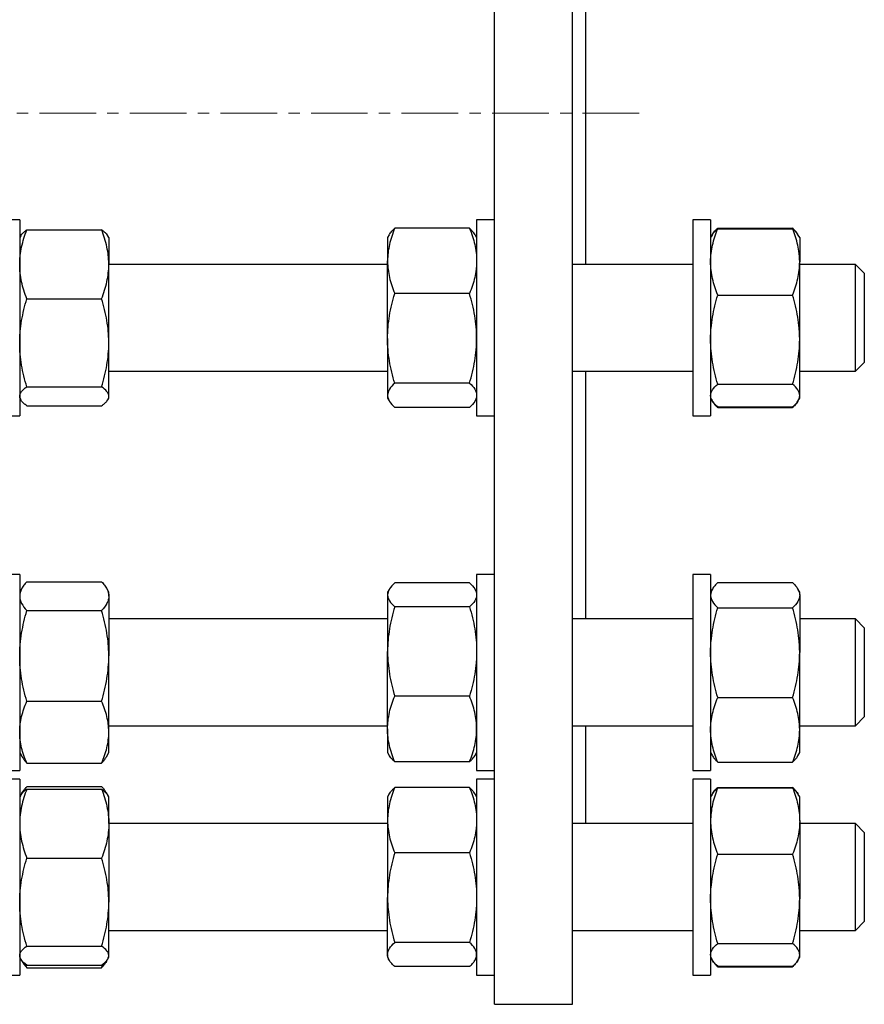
# Model space of a CAD drawing. Header units: millimetres. Extents: x 35 to 917, y 33 to 933.
# Tile 7 of 9: x 728 to 917, y 522 to 743. Entities that reach past the tile are written whole.
import ezdxf

# ---------------------------------------------------------------- set-up
doc = ezdxf.new("R2010")
doc.units = ezdxf.units.MM
doc.linetypes.add('CENTERX2', pattern=[20.32, 12.7, -2.54, 2.54, -2.54])
doc.layers.add('FORMAT', color=7, linetype='Continuous')

msp = doc.modelspace()

# ---------------------------------------------------------------- linework, layer by layer
at = {"color": 7, "linetype": 'Continuous', "lineweight": 25}
for p, q in [((834.49, 722.37), (834.49, 922.37)), ((851.99, 722.37), (851.99, 922.37)), ((854.99, 722.37), (854.99, 756.31)), ((834.49, 522.37), (834.49, 722.37)), ((851.99, 522.37), (851.99, 722.37)), ((854.99, 688.43), (854.99, 722.37)), ((727.93, 698.43), (723.93, 698.43)), ((727.93, 698.43), (727.93, 654.43)), ((834.49, 698.43), (830.49, 698.43)), ((830.49, 698.43), (830.49, 654.43)), ((882.99, 698.43), (878.99, 698.43)), ((878.99, 698.43), (878.99, 654.45)), ((882.99, 698.43), (882.99, 654.45)), ((729.54, 696.18), (746.32, 696.18)), ((828.89, 696.52), (812.1, 696.52)), ((884.6, 696.57), (901.39, 696.57)), ((884.6, 696.43), (901.39, 696.43)), ((728.16, 694.82), (727.93, 694.43)), ((747.93, 694.43), (747.7, 694.82)), ((747.93, 694.43), (747.93, 688.43)), ((810.87, 695.08), (810.49, 694.43)), ((810.49, 694.43), (810.49, 689.19)), ((830.49, 694.43), (830.12, 695.08)), ((883.32, 695), (882.99, 694.43)), ((883.4, 695.13), (883.32, 695)), ((902.66, 695), (902.59, 695.13)), ((902.99, 694.43), (902.66, 695)), ((902.99, 694.43), (902.99, 688.99)), ((810.49, 688.43), (747.93, 688.43)), ((747.93, 670.82), (747.93, 688.43)), ((810.49, 671.81), (810.49, 689.19)), ((878.99, 688.43), (851.99, 688.43)), ((902.99, 671.55), (902.99, 688.99)), ((915.49, 688.43), (902.99, 688.43)), ((917.49, 686.43), (915.49, 688.43)), ((915.49, 664.43), (915.49, 688.43)), ((917.49, 686.43), (917.49, 666.43)), ((729.54, 680.69), (746.32, 680.69)), ((828.89, 681.86), (812.1, 681.86)), ((884.6, 681.55), (901.39, 681.55)), ((810.49, 671.81), (810.49, 659.05)), ((747.93, 658.81), (747.93, 670.82)), ((902.99, 658.98), (902.99, 671.55)), ((915.49, 664.43), (917.49, 666.43)), ((747.93, 664.43), (810.49, 664.43)), ((851.99, 664.43), (878.99, 664.43)), ((854.99, 608.86), (854.99, 664.43)), ((902.99, 664.43), (915.49, 664.43)), ((729.54, 660.94), (746.32, 660.94)), ((828.89, 661.77), (812.1, 661.77)), ((884.6, 661.54), (901.39, 661.54)), ((747.93, 658.43), (747.93, 658.81)), ((810.49, 659.05), (810.49, 658.43)), ((902.99, 658.43), (902.99, 658.98)), ((727.93, 658.43), (728.16, 658.03)), ((729.54, 656.68), (746.32, 656.68)), ((747.7, 658.03), (747.93, 658.43)), ((810.49, 658.43), (810.87, 657.77)), ((828.89, 656.34), (812.1, 656.34)), ((830.12, 657.77), (830.49, 658.43)), ((882.99, 658.43), (883.33, 657.85)), ((884.52, 656.5), (884.6, 656.28)), ((884.6, 656.42), (901.39, 656.42)), ((884.6, 656.28), (901.39, 656.28)), ((901.47, 656.5), (901.39, 656.28)), ((902.66, 657.85), (902.99, 658.43)), ((723.93, 654.43), (727.93, 654.43)), ((830.49, 654.43), (834.49, 654.43)), ((878.99, 654.45), (878.99, 654.43)), ((878.99, 654.43), (882.99, 654.43)), ((882.99, 654.45), (882.99, 654.43)), ((727.93, 618.86), (723.93, 618.86)), ((727.93, 618.86), (727.93, 574.86)), ((834.49, 618.86), (830.49, 618.86)), ((830.49, 618.86), (830.49, 618.74)), ((830.49, 618.74), (830.49, 574.86)), ((882.99, 618.86), (878.99, 618.86)), ((878.99, 618.86), (878.99, 574.86)), ((882.99, 618.86), (882.99, 574.86)), ((729.54, 617.2), (746.32, 617.2)), ((828.89, 616.92), (812.1, 616.92)), ((884.6, 617), (901.39, 617)), ((728.48, 615.8), (727.93, 614.86)), ((747.93, 614.86), (747.39, 615.8)), ((747.93, 613.96), (747.93, 614.86)), ((810.86, 615.48), (810.49, 614.86)), ((810.49, 614.86), (810.49, 614.25)), ((830.49, 614.86), (830.13, 615.48)), ((883.4, 615.56), (882.99, 614.86)), ((902.99, 614.86), (902.59, 615.56)), ((902.99, 614.18), (902.99, 614.86)), ((747.93, 613.96), (747.93, 600.55)), ((810.49, 614.25), (810.49, 601.56)), ((902.99, 614.18), (902.99, 601.29)), ((729.54, 610.72), (746.32, 610.72)), ((828.89, 611.59), (812.1, 611.59)), ((884.6, 611.36), (901.39, 611.36)), ((810.49, 608.86), (747.93, 608.86)), ((878.99, 608.86), (851.99, 608.86)), ((915.49, 608.86), (902.99, 608.86)), ((917.49, 606.86), (915.49, 608.86)), ((915.49, 584.86), (915.49, 608.86)), ((917.49, 606.86), (917.49, 586.86)), ((810.49, 584.16), (810.49, 601.56)), ((902.99, 583.97), (902.99, 601.29)), ((747.93, 583.45), (747.93, 600.55)), ((729.54, 590.38), (746.32, 590.38)), ((828.89, 591.53), (812.1, 591.53)), ((884.6, 591.22), (901.39, 591.22)), ((915.49, 584.86), (917.49, 586.86)), ((747.93, 584.86), (810.49, 584.86)), ((747.93, 578.86), (747.93, 583.45)), ((810.49, 584.16), (810.49, 578.86)), ((851.99, 584.86), (878.99, 584.86)), ((854.99, 562.92), (854.99, 584.86)), ((902.99, 584.86), (915.49, 584.86)), ((902.99, 578.86), (902.99, 583.97)), ((727.93, 578.86), (728.48, 577.91)), ((747.38, 577.91), (747.93, 578.86)), ((810.49, 578.86), (810.86, 578.23)), ((810.86, 578.23), (810.87, 578.2)), ((828.89, 576.79), (812.1, 576.79)), ((828.89, 576.77), (812.1, 576.77)), ((830.12, 578.2), (830.13, 578.23)), ((830.13, 578.23), (830.49, 578.86)), ((882.99, 578.86), (883.4, 578.15)), ((902.59, 578.15), (902.99, 578.86)), ((723.93, 574.86), (727.93, 574.86)), ((729.54, 576.51), (746.32, 576.51)), ((830.49, 574.86), (834.49, 574.86)), ((878.99, 574.86), (882.99, 574.86)), ((884.6, 576.71), (901.39, 576.71)), ((727.93, 572.92), (723.93, 572.92)), ((727.93, 572.92), (727.93, 528.92)), ((834.49, 572.92), (830.49, 572.92)), ((830.49, 572.92), (830.49, 568.71)), ((882.99, 572.92), (878.99, 572.92)), ((878.99, 572.92), (878.99, 528.92)), ((882.99, 572.92), (882.99, 528.92)), ((729.54, 571.26), (746.32, 571.26)), ((729.54, 570.67), (746.32, 570.67)), ((828.89, 571.01), (812.1, 571.01)), ((884.6, 571.06), (901.39, 571.06)), ((884.6, 570.92), (901.39, 570.92)), ((728.16, 569.31), (727.93, 568.92)), ((728.48, 569.86), (728.16, 569.31)), ((747.7, 569.31), (747.39, 569.86)), ((747.93, 568.92), (747.7, 569.31)), ((747.93, 562.92), (747.93, 568.92)), ((810.87, 569.57), (810.49, 568.92)), ((810.49, 568.92), (810.49, 563.68)), ((830.49, 568.92), (830.12, 569.57)), ((830.49, 568.71), (830.49, 528.92)), ((883.33, 569.49), (882.99, 568.92)), ((883.4, 569.62), (883.33, 569.49)), ((902.66, 569.49), (902.59, 569.62)), ((902.99, 568.92), (902.66, 569.49)), ((902.99, 563.48), (902.99, 568.92)), ((810.49, 563.68), (810.49, 546.3)), ((902.99, 563.48), (902.99, 546.04)), ((810.49, 562.92), (747.93, 562.92)), ((747.93, 562.92), (747.93, 545.31)), ((878.99, 562.92), (851.99, 562.92)), ((915.49, 562.92), (902.99, 562.92)), ((917.49, 560.92), (915.49, 562.92)), ((915.49, 562.28), (915.49, 562.92)), ((915.49, 538.92), (915.49, 562.28)), ((917.49, 560.92), (917.49, 560.38)), ((917.49, 560.38), (917.49, 540.92)), ((729.54, 555.18), (746.32, 555.18)), ((828.89, 556.35), (812.1, 556.35)), ((884.6, 556.04), (901.39, 556.04)), ((810.49, 533.54), (810.49, 546.3)), ((902.99, 533.47), (902.99, 546.04)), ((747.93, 533.3), (747.93, 545.31)), ((915.49, 538.92), (917.49, 540.92)), ((747.93, 538.92), (810.49, 538.92)), ((851.99, 538.92), (878.99, 538.92)), ((902.99, 538.92), (915.49, 538.92)), ((729.54, 535.43), (746.32, 535.43)), ((828.89, 536.26), (812.1, 536.26)), ((884.6, 536.03), (901.39, 536.03)), ((727.93, 532.92), (728.16, 532.52)), ((747.7, 532.52), (747.93, 532.92)), ((747.93, 532.92), (747.93, 533.3)), ((810.49, 533.54), (810.49, 532.92)), ((810.49, 532.92), (810.87, 532.26)), ((830.12, 532.26), (830.49, 532.92)), ((882.99, 532.92), (883.33, 532.34)), ((902.66, 532.34), (902.99, 532.92)), ((902.99, 532.92), (902.99, 533.47)), ((728.2, 532.45), (728.48, 531.97)), ((729.54, 530.57), (729.19, 531.43)), ((729.54, 531.17), (746.32, 531.17)), ((729.54, 530.57), (746.32, 530.57)), ((746.32, 530.57), (746.67, 531.43)), ((747.39, 531.97), (747.67, 532.45)), ((828.89, 530.83), (812.1, 530.83)), ((884.6, 530.77), (884.52, 530.98)), ((884.6, 530.91), (901.39, 530.91)), ((884.6, 530.77), (901.39, 530.77)), ((901.39, 530.77), (901.47, 530.98)), ((723.93, 528.92), (727.93, 528.92)), ((830.49, 528.92), (834.49, 528.92)), ((878.99, 528.92), (882.99, 528.92)), ((834.49, 522.37), (851.99, 522.37))]:
    msp.add_line(p, q, dxfattribs=at)
for points, knots in [([(727.93, 688.43), (727.93, 688.76), (727.94, 689.09), (727.98, 689.75), (728.01, 690.08), (728.12, 691.06), (728.23, 691.71), (728.65, 693.64), (729.05, 694.91), (729.54, 696.18)], [0, 0, 0, 0, 0.125, 0.125, 0.25, 0.25, 0.5, 0.5, 1, 1, 1, 1]), ([(728.17, 694.82), (728.2, 694.87), (728.29, 695.06), (728.58, 695.38), (729, 695.78), (729.36, 696.04), (729.54, 696.18)], [0, 0, 0, 0, 0.1142375, 0.4073966, 0.7036836, 1, 1, 1, 1]), ([(747.93, 688.43), (747.93, 688.76), (747.92, 689.09), (747.88, 689.75), (747.86, 690.08), (747.75, 691.06), (747.64, 691.71), (747.22, 693.64), (746.81, 694.91), (746.32, 696.18)], [0, 0, 0, 0, 0.125, 0.125, 0.25, 0.25, 0.5, 0.5, 1, 1, 1, 1]), ([(747.69, 694.82), (747.66, 694.87), (747.57, 695.06), (747.28, 695.38), (746.86, 695.78), (746.5, 696.04), (746.32, 696.18)], [0, 0, 0, 0, 0.114237, 0.407397, 0.703684, 1, 1, 1, 1]), ([(812.1, 696.52), (811.61, 695.32), (811.21, 694.11), (810.65, 691.67), (810.49, 690.44), (810.49, 689.19)], [0, 0, 0, 0, 0.5, 0.5, 1, 1, 1, 1]), ([(810.88, 695.07), (810.91, 695.14), (811.02, 695.34), (811.29, 695.68), (811.66, 696.1), (811.95, 696.38), (812.1, 696.52)], [0, 0, 0, 0, 0.125269, 0.416782, 0.708428, 1, 1, 1, 1]), ([(828.89, 696.52), (829.38, 695.32), (829.78, 694.11), (830.34, 691.67), (830.49, 690.44), (830.49, 689.19)], [0, 0, 0, 0, 0.5, 0.5, 1, 1, 1, 1]), ([(830.11, 695.07), (830.08, 695.14), (829.97, 695.34), (829.7, 695.68), (829.33, 696.1), (829.03, 696.38), (828.89, 696.52)], [0, 0, 0, 0, 0.1252686, 0.4167822, 0.7084279, 1, 1, 1, 1]), ([(882.99, 688.99), (882.99, 689.31), (883, 689.62), (883.04, 690.26), (883.07, 690.57), (883.18, 691.51), (883.29, 692.14), (883.71, 693.99), (884.11, 695.22), (884.6, 696.43)], [0, 0, 0, 0, 0.125, 0.125, 0.25, 0.25, 0.5, 0.5, 1, 1, 1, 1]), ([(883.33, 695), (883.43, 695.16), (883.63, 695.48), (884.07, 695.96), (884.42, 696.27), (884.6, 696.43)], [0, 0, 0, 0, 0.327058, 0.663512, 1, 1, 1, 1]), ([(883.38, 695.08), (883.41, 695.14), (883.52, 695.35), (883.79, 695.7), (884.16, 696.14), (884.45, 696.43), (884.6, 696.57)], [0, 0, 0, 0, 0.122037, 0.414627, 0.707351, 1, 1, 1, 1]), ([(902.61, 695.08), (902.58, 695.14), (902.47, 695.35), (902.2, 695.7), (901.83, 696.14), (901.53, 696.43), (901.39, 696.57)], [0, 0, 0, 0, 0.122037, 0.414627, 0.707351, 1, 1, 1, 1]), ([(902.99, 688.99), (902.99, 689.31), (902.98, 689.62), (902.95, 690.26), (902.92, 690.57), (902.81, 691.51), (902.7, 692.14), (902.28, 693.99), (901.88, 695.22), (901.39, 696.43)], [0, 0, 0, 0, 0.125, 0.125, 0.25, 0.25, 0.5, 0.5, 1, 1, 1, 1]), ([(902.66, 695), (902.56, 695.16), (902.35, 695.48), (901.92, 695.96), (901.56, 696.27), (901.39, 696.43)], [0, 0, 0, 0, 0.3270579, 0.6635123, 1, 1, 1, 1]), ([(729.54, 680.69), (729.05, 681.96), (728.64, 683.24), (728.08, 685.81), (727.93, 687.12), (727.93, 688.43)], [0, 0, 0, 0, 0.5, 0.5, 1, 1, 1, 1]), ([(746.32, 680.69), (746.81, 681.96), (747.22, 683.24), (747.78, 685.81), (747.93, 687.12), (747.93, 688.43)], [0, 0, 0, 0, 0.5, 0.5, 1, 1, 1, 1]), ([(810.49, 689.19), (810.49, 688.88), (810.5, 688.56), (810.54, 687.94), (810.57, 687.63), (810.68, 686.7), (810.79, 686.09), (811.21, 684.26), (811.61, 683.05), (812.1, 681.86)], [0, 0, 0, 0, 0.125, 0.125, 0.25, 0.25, 0.5, 0.5, 1, 1, 1, 1]), ([(830.49, 689.19), (830.49, 688.88), (830.48, 688.56), (830.45, 687.94), (830.42, 687.63), (830.31, 686.7), (830.2, 686.09), (829.78, 684.26), (829.38, 683.05), (828.89, 681.86)], [0, 0, 0, 0, 0.125, 0.125, 0.25, 0.25, 0.5, 0.5, 1, 1, 1, 1]), ([(884.6, 681.55), (884.11, 682.77), (883.71, 683.99), (883.15, 686.47), (882.99, 687.72), (882.99, 688.99)], [0, 0, 0, 0, 0.5, 0.5, 1, 1, 1, 1]), ([(901.39, 681.55), (901.88, 682.77), (902.28, 683.99), (902.84, 686.47), (902.99, 687.72), (902.99, 688.99)], [0, 0, 0, 0, 0.5, 0.5, 1, 1, 1, 1]), ([(727.93, 670.82), (727.93, 671.24), (727.94, 671.66), (727.98, 672.5), (728.01, 672.91), (728.12, 674.16), (728.23, 674.99), (728.65, 677.46), (729.05, 679.08), (729.54, 680.69)], [0, 0, 0, 0, 0.125, 0.125, 0.25, 0.25, 0.5, 0.5, 1, 1, 1, 1]), ([(747.93, 670.82), (747.93, 671.24), (747.92, 671.66), (747.88, 672.5), (747.86, 672.91), (747.75, 674.16), (747.64, 674.99), (747.22, 677.46), (746.81, 679.08), (746.32, 680.69)], [0, 0, 0, 0, 0.125, 0.125, 0.25, 0.25, 0.5, 0.5, 1, 1, 1, 1]), ([(810.49, 671.81), (810.49, 672.66), (810.53, 673.52), (810.68, 675.23), (810.79, 676.07), (811.21, 678.59), (811.62, 680.23), (812.1, 681.86)], [0, 0, 0, 0, 0.25, 0.25, 0.5, 0.5, 1, 1, 1, 1]), ([(830.49, 671.81), (830.49, 672.66), (830.46, 673.52), (830.31, 675.23), (830.2, 676.07), (829.78, 678.59), (829.37, 680.23), (828.89, 681.86)], [0, 0, 0, 0, 0.25, 0.25, 0.5, 0.5, 1, 1, 1, 1]), ([(882.99, 671.55), (882.99, 671.97), (883, 672.4), (883.04, 673.25), (883.07, 673.67), (883.18, 674.94), (883.29, 675.77), (883.71, 678.27), (884.11, 679.92), (884.6, 681.55)], [0, 0, 0, 0, 0.125, 0.125, 0.25, 0.25, 0.5, 0.5, 1, 1, 1, 1]), ([(902.99, 671.55), (902.99, 671.97), (902.98, 672.4), (902.95, 673.25), (902.92, 673.67), (902.81, 674.94), (902.7, 675.77), (902.28, 678.27), (901.88, 679.92), (901.39, 681.55)], [0, 0, 0, 0, 0.125, 0.125, 0.25, 0.25, 0.5, 0.5, 1, 1, 1, 1]), ([(812.1, 661.77), (811.86, 662.58), (811.63, 663.41), (811.24, 665.08), (811.06, 665.91), (810.64, 668.43), (810.49, 670.11), (810.49, 671.81)], [0, 0, 0, 0, 0.25, 0.25, 0.5, 0.5, 1, 1, 1, 1]), ([(828.89, 661.77), (829.13, 662.58), (829.35, 663.41), (829.75, 665.08), (829.92, 665.91), (830.34, 668.43), (830.49, 670.11), (830.49, 671.81)], [0, 0, 0, 0, 0.25, 0.25, 0.5, 0.5, 1, 1, 1, 1]), ([(729.54, 660.94), (729.05, 662.56), (728.64, 664.19), (728.08, 667.47), (727.93, 669.14), (727.93, 670.82)], [0, 0, 0, 0, 0.5, 0.5, 1, 1, 1, 1]), ([(746.32, 660.94), (746.81, 662.56), (747.22, 664.19), (747.78, 667.47), (747.93, 669.14), (747.93, 670.82)], [0, 0, 0, 0, 0.5, 0.5, 1, 1, 1, 1]), ([(884.6, 661.54), (884.11, 663.18), (883.71, 664.83), (883.15, 668.16), (882.99, 669.84), (882.99, 671.55)], [0, 0, 0, 0, 0.5, 0.5, 1, 1, 1, 1]), ([(901.39, 661.54), (901.88, 663.18), (902.28, 664.83), (902.84, 668.16), (902.99, 669.84), (902.99, 671.55)], [0, 0, 0, 0, 0.5, 0.5, 1, 1, 1, 1]), ([(727.93, 658.81), (727.93, 658.99), (727.97, 659.17), (728.12, 659.54), (728.23, 659.71), (728.65, 660.25), (729.05, 660.6), (729.54, 660.94)], [0, 0, 0, 0, 0.25, 0.25, 0.5, 0.5, 1, 1, 1, 1]), ([(747.93, 658.81), (747.93, 658.99), (747.89, 659.17), (747.75, 659.54), (747.64, 659.71), (747.21, 660.25), (746.81, 660.6), (746.32, 660.94)], [0, 0, 0, 0, 0.25, 0.25, 0.5, 0.5, 1, 1, 1, 1]), ([(812.1, 661.77), (811.61, 661.32), (811.21, 660.88), (810.65, 659.97), (810.49, 659.51), (810.49, 659.05)], [0, 0, 0, 0, 0.5, 0.5, 1, 1, 1, 1]), ([(828.89, 661.77), (829.38, 661.32), (829.78, 660.88), (830.34, 659.97), (830.49, 659.51), (830.49, 659.05)], [0, 0, 0, 0, 0.5, 0.5, 1, 1, 1, 1]), ([(882.99, 658.98), (882.99, 659.2), (883.03, 659.42), (883.18, 659.85), (883.29, 660.07), (883.71, 660.71), (884.12, 661.13), (884.6, 661.54)], [0, 0, 0, 0, 0.25, 0.25, 0.5, 0.5, 1, 1, 1, 1]), ([(902.99, 658.98), (902.99, 659.2), (902.96, 659.42), (902.81, 659.85), (902.7, 660.07), (902.28, 660.71), (901.87, 661.13), (901.39, 661.54)], [0, 0, 0, 0, 0.25, 0.25, 0.5, 0.5, 1, 1, 1, 1]), ([(729.54, 656.68), (729.3, 656.85), (729.07, 657.03), (728.67, 657.38), (728.5, 657.56), (728.08, 658.09), (727.93, 658.45), (727.93, 658.81)], [0, 0, 0, 0, 0.25, 0.25, 0.5, 0.5, 1, 1, 1, 1]), ([(746.32, 656.68), (746.57, 656.85), (746.79, 657.03), (747.19, 657.38), (747.36, 657.56), (747.78, 658.09), (747.93, 658.45), (747.93, 658.81)], [0, 0, 0, 0, 0.25, 0.25, 0.5, 0.5, 1, 1, 1, 1]), ([(810.49, 659.05), (810.49, 658.94), (810.5, 658.82), (810.54, 658.59), (810.57, 658.48), (810.68, 658.13), (810.79, 657.9), (811.21, 657.23), (811.61, 656.78), (812.1, 656.34)], [0, 0, 0, 0, 0.125, 0.125, 0.25, 0.25, 0.5, 0.5, 1, 1, 1, 1]), ([(830.49, 659.05), (830.49, 658.94), (830.48, 658.82), (830.45, 658.59), (830.42, 658.48), (830.31, 658.13), (830.2, 657.9), (829.78, 657.23), (829.38, 656.78), (828.89, 656.34)], [0, 0, 0, 0, 0.125, 0.125, 0.25, 0.25, 0.5, 0.5, 1, 1, 1, 1]), ([(884.6, 656.42), (884.36, 656.63), (884.13, 656.84), (883.74, 657.26), (883.56, 657.48), (883.14, 658.12), (882.99, 658.55), (882.99, 658.98)], [0, 0, 0, 0, 0.25, 0.25, 0.5, 0.5, 1, 1, 1, 1]), ([(901.39, 656.42), (901.63, 656.63), (901.85, 656.84), (902.25, 657.26), (902.42, 657.48), (902.84, 658.12), (902.99, 658.55), (902.99, 658.98)], [0, 0, 0, 0, 0.25, 0.25, 0.5, 0.5, 1, 1, 1, 1]), ([(883.41, 657.73), (883.43, 657.68), (883.53, 657.49), (883.79, 657.15), (884.16, 656.71), (884.45, 656.43), (884.6, 656.28)], [0, 0, 0, 0, 0.093199, 0.3954, 0.697738, 1, 1, 1, 1]), ([(902.58, 657.73), (902.56, 657.68), (902.46, 657.49), (902.2, 657.15), (901.83, 656.71), (901.53, 656.43), (901.39, 656.28)], [0, 0, 0, 0, 0.093199, 0.3954, 0.697738, 1, 1, 1, 1]), ([(729.54, 617.2), (729.3, 616.93), (729.07, 616.67), (728.67, 616.13), (728.5, 615.86), (728.08, 615.05), (727.93, 614.51), (727.93, 613.96)], [0, 0, 0, 0, 0.25, 0.25, 0.5, 0.5, 1, 1, 1, 1]), ([(746.32, 617.2), (746.57, 616.93), (746.79, 616.67), (747.19, 616.13), (747.36, 615.86), (747.78, 615.05), (747.93, 614.51), (747.93, 613.96)], [0, 0, 0, 0, 0.25, 0.25, 0.5, 0.5, 1, 1, 1, 1]), ([(812.1, 616.92), (811.61, 616.48), (811.21, 616.04), (810.65, 615.16), (810.49, 614.71), (810.49, 614.25)], [0, 0, 0, 0, 0.5, 0.5, 1, 1, 1, 1]), ([(828.89, 616.92), (829.38, 616.48), (829.78, 616.04), (830.34, 615.16), (830.49, 614.71), (830.49, 614.25)], [0, 0, 0, 0, 0.5, 0.5, 1, 1, 1, 1]), ([(884.6, 617), (884.36, 616.77), (884.13, 616.54), (883.74, 616.07), (883.56, 615.84), (883.14, 615.13), (882.99, 614.66), (882.99, 614.18)], [0, 0, 0, 0, 0.25, 0.25, 0.5, 0.5, 1, 1, 1, 1]), ([(901.39, 617), (901.63, 616.77), (901.85, 616.54), (902.25, 616.07), (902.42, 615.84), (902.84, 615.13), (902.99, 614.66), (902.99, 614.18)], [0, 0, 0, 0, 0.25, 0.25, 0.5, 0.5, 1, 1, 1, 1]), ([(727.93, 613.96), (727.93, 613.69), (727.97, 613.41), (728.12, 612.86), (728.23, 612.59), (728.65, 611.78), (729.05, 611.25), (729.54, 610.72)], [0, 0, 0, 0, 0.25, 0.25, 0.5, 0.5, 1, 1, 1, 1]), ([(747.93, 613.96), (747.93, 613.69), (747.89, 613.41), (747.75, 612.86), (747.64, 612.59), (747.21, 611.78), (746.81, 611.25), (746.32, 610.72)], [0, 0, 0, 0, 0.25, 0.25, 0.5, 0.5, 1, 1, 1, 1]), ([(810.49, 614.25), (810.49, 614.14), (810.5, 614.03), (810.54, 613.8), (810.57, 613.69), (810.68, 613.35), (810.79, 613.13), (811.21, 612.46), (811.61, 612.02), (812.1, 611.59)], [0, 0, 0, 0, 0.125, 0.125, 0.25, 0.25, 0.5, 0.5, 1, 1, 1, 1]), ([(830.49, 614.25), (830.49, 614.14), (830.48, 614.03), (830.45, 613.8), (830.42, 613.69), (830.31, 613.35), (830.2, 613.13), (829.78, 612.46), (829.38, 612.02), (828.89, 611.59)], [0, 0, 0, 0, 0.125, 0.125, 0.25, 0.25, 0.5, 0.5, 1, 1, 1, 1]), ([(882.99, 614.18), (882.99, 613.94), (883.03, 613.7), (883.18, 613.22), (883.29, 612.99), (883.71, 612.28), (884.12, 611.82), (884.6, 611.36)], [0, 0, 0, 0, 0.25, 0.25, 0.5, 0.5, 1, 1, 1, 1]), ([(902.99, 614.18), (902.99, 613.94), (902.96, 613.7), (902.81, 613.22), (902.7, 612.99), (902.28, 612.28), (901.87, 611.82), (901.39, 611.36)], [0, 0, 0, 0, 0.25, 0.25, 0.5, 0.5, 1, 1, 1, 1]), ([(727.93, 600.55), (727.93, 600.98), (727.94, 601.42), (727.98, 602.28), (728.01, 602.71), (728.12, 604), (728.23, 604.85), (728.65, 607.39), (729.05, 609.06), (729.54, 610.72)], [0, 0, 0, 0, 0.125, 0.125, 0.25, 0.25, 0.5, 0.5, 1, 1, 1, 1]), ([(747.93, 600.55), (747.93, 600.98), (747.92, 601.42), (747.88, 602.28), (747.86, 602.71), (747.75, 604), (747.64, 604.85), (747.22, 607.39), (746.81, 609.06), (746.32, 610.72)], [0, 0, 0, 0, 0.125, 0.125, 0.25, 0.25, 0.5, 0.5, 1, 1, 1, 1]), ([(812.1, 611.59), (811.61, 609.95), (811.21, 608.3), (810.65, 604.96), (810.49, 603.27), (810.49, 601.56)], [0, 0, 0, 0, 0.5, 0.5, 1, 1, 1, 1]), ([(828.89, 611.59), (829.38, 609.95), (829.78, 608.3), (830.34, 604.96), (830.49, 603.27), (830.49, 601.56)], [0, 0, 0, 0, 0.5, 0.5, 1, 1, 1, 1]), ([(882.99, 601.29), (882.99, 601.72), (883, 602.15), (883.04, 603), (883.07, 603.43), (883.18, 604.7), (883.29, 605.55), (883.71, 608.06), (884.11, 609.72), (884.6, 611.36)], [0, 0, 0, 0, 0.125, 0.125, 0.25, 0.25, 0.5, 0.5, 1, 1, 1, 1]), ([(902.99, 601.29), (902.99, 601.72), (902.98, 602.15), (902.95, 603), (902.92, 603.43), (902.81, 604.7), (902.7, 605.55), (902.28, 608.06), (901.88, 609.72), (901.39, 611.36)], [0, 0, 0, 0, 0.125, 0.125, 0.25, 0.25, 0.5, 0.5, 1, 1, 1, 1]), ([(810.49, 601.56), (810.49, 601.13), (810.5, 600.7), (810.54, 599.85), (810.57, 599.43), (810.68, 598.16), (810.79, 597.32), (811.21, 594.81), (811.61, 593.16), (812.1, 591.53)], [0, 0, 0, 0, 0.125, 0.125, 0.25, 0.25, 0.5, 0.5, 1, 1, 1, 1]), ([(830.49, 601.56), (830.49, 601.13), (830.48, 600.7), (830.45, 599.85), (830.42, 599.43), (830.31, 598.16), (830.2, 597.32), (829.78, 594.81), (829.38, 593.16), (828.89, 591.53)], [0, 0, 0, 0, 0.125, 0.125, 0.25, 0.25, 0.5, 0.5, 1, 1, 1, 1]), ([(884.6, 591.22), (884.11, 592.87), (883.71, 594.53), (883.15, 597.88), (882.99, 599.58), (882.99, 601.29)], [0, 0, 0, 0, 0.5, 0.5, 1, 1, 1, 1]), ([(901.39, 591.22), (901.88, 592.87), (902.28, 594.53), (902.84, 597.88), (902.99, 599.58), (902.99, 601.29)], [0, 0, 0, 0, 0.5, 0.5, 1, 1, 1, 1]), ([(729.54, 590.38), (729.05, 592.04), (728.64, 593.72), (728.08, 597.11), (727.93, 598.82), (727.93, 600.55)], [0, 0, 0, 0, 0.5, 0.5, 1, 1, 1, 1]), ([(746.32, 590.38), (746.81, 592.04), (747.22, 593.72), (747.78, 597.11), (747.93, 598.82), (747.93, 600.55)], [0, 0, 0, 0, 0.5, 0.5, 1, 1, 1, 1]), ([(727.93, 583.45), (727.93, 583.74), (727.94, 584.04), (727.98, 584.63), (728.01, 584.92), (728.12, 585.8), (728.23, 586.38), (728.65, 588.11), (729.05, 589.25), (729.54, 590.38)], [0, 0, 0, 0, 0.125, 0.125, 0.25, 0.25, 0.5, 0.5, 1, 1, 1, 1]), ([(747.93, 583.45), (747.93, 583.74), (747.92, 584.04), (747.88, 584.63), (747.86, 584.92), (747.75, 585.8), (747.64, 586.38), (747.22, 588.11), (746.81, 589.25), (746.32, 590.38)], [0, 0, 0, 0, 0.125, 0.125, 0.25, 0.25, 0.5, 0.5, 1, 1, 1, 1]), ([(810.49, 584.16), (810.49, 584.78), (810.53, 585.41), (810.68, 586.66), (810.79, 587.28), (811.21, 589.13), (811.62, 590.34), (812.1, 591.53)], [0, 0, 0, 0, 0.25, 0.25, 0.5, 0.5, 1, 1, 1, 1]), ([(830.49, 584.16), (830.49, 584.78), (830.46, 585.41), (830.31, 586.66), (830.2, 587.28), (829.78, 589.13), (829.37, 590.34), (828.89, 591.53)], [0, 0, 0, 0, 0.25, 0.25, 0.5, 0.5, 1, 1, 1, 1]), ([(882.99, 583.97), (882.99, 584.27), (883, 584.58), (883.04, 585.2), (883.07, 585.51), (883.18, 586.42), (883.29, 587.03), (883.71, 588.84), (884.11, 590.04), (884.6, 591.22)], [0, 0, 0, 0, 0.125, 0.125, 0.25, 0.25, 0.5, 0.5, 1, 1, 1, 1]), ([(902.99, 583.97), (902.99, 584.27), (902.98, 584.58), (902.95, 585.2), (902.92, 585.51), (902.81, 586.42), (902.7, 587.03), (902.28, 588.84), (901.88, 590.04), (901.39, 591.22)], [0, 0, 0, 0, 0.125, 0.125, 0.25, 0.25, 0.5, 0.5, 1, 1, 1, 1]), ([(729.54, 576.51), (729.05, 577.65), (728.64, 578.79), (728.08, 581.1), (727.93, 582.27), (727.93, 583.45)], [0, 0, 0, 0, 0.5, 0.5, 1, 1, 1, 1]), ([(746.32, 576.51), (746.81, 577.65), (747.22, 578.79), (747.78, 581.1), (747.93, 582.27), (747.93, 583.45)], [0, 0, 0, 0, 0.5, 0.5, 1, 1, 1, 1]), ([(812.1, 576.79), (811.86, 577.39), (811.63, 578), (811.24, 579.22), (811.06, 579.83), (810.64, 581.68), (810.49, 582.91), (810.49, 584.16)], [0, 0, 0, 0, 0.25, 0.25, 0.5, 0.5, 1, 1, 1, 1]), ([(828.89, 576.79), (829.13, 577.39), (829.35, 578), (829.75, 579.22), (829.92, 579.83), (830.34, 581.68), (830.49, 582.91), (830.49, 584.16)], [0, 0, 0, 0, 0.25, 0.25, 0.5, 0.5, 1, 1, 1, 1]), ([(884.6, 576.71), (884.11, 577.9), (883.71, 579.09), (883.15, 581.51), (882.99, 582.73), (882.99, 583.97)], [0, 0, 0, 0, 0.5, 0.5, 1, 1, 1, 1]), ([(901.39, 576.71), (901.88, 577.9), (902.28, 579.09), (902.84, 581.51), (902.99, 582.73), (902.99, 583.97)], [0, 0, 0, 0, 0.5, 0.5, 1, 1, 1, 1]), ([(728.49, 577.91), (728.52, 577.85), (728.66, 577.58), (729.01, 577.12), (729.36, 576.71), (729.54, 576.51)], [0, 0, 0, 0, 0.131145, 0.565551, 1, 1, 1, 1]), ([(747.38, 577.91), (747.34, 577.85), (747.2, 577.58), (746.86, 577.12), (746.5, 576.71), (746.32, 576.51)], [0, 0, 0, 0, 0.131145, 0.565551, 1, 1, 1, 1]), ([(812.1, 576.79), (811.95, 576.94), (811.63, 577.22), (811.25, 577.66), (810.99, 578), (810.89, 578.19), (810.86, 578.23)], [0, 0, 0, 0, 0.302558, 0.605201, 0.907687, 1, 1, 1, 1]), ([(828.89, 576.79), (829.04, 576.94), (829.35, 577.22), (829.74, 577.66), (830, 578), (830.1, 578.19), (830.12, 578.23)], [0, 0, 0, 0, 0.302558, 0.605201, 0.907687, 1, 1, 1, 1]), ([(883.41, 578.16), (883.49, 578.03), (883.67, 577.72), (884.07, 577.24), (884.42, 576.89), (884.6, 576.71)], [0, 0, 0, 0, 0.2655245, 0.6327441, 1, 1, 1, 1]), ([(902.58, 578.16), (902.5, 578.03), (902.32, 577.72), (901.92, 577.24), (901.56, 576.89), (901.39, 576.71)], [0, 0, 0, 0, 0.2655245, 0.6327441, 1, 1, 1, 1]), ([(729.54, 570.67), (729.3, 570.04), (729.07, 569.4), (728.67, 568.11), (728.5, 567.47), (728.08, 565.53), (727.93, 564.23), (727.93, 562.92)], [0, 0, 0, 0, 0.25, 0.25, 0.5, 0.5, 1, 1, 1, 1]), ([(729.54, 570.67), (729.38, 570.55), (729.07, 570.32), (728.68, 569.97), (728.37, 569.63), (728.23, 569.41), (728.16, 569.31)], [0, 0, 0, 0, 0.257469, 0.515011, 0.772419, 1, 1, 1, 1]), ([(728.31, 569.52), (728.34, 569.6), (728.46, 569.85), (728.72, 570.26), (729.09, 570.76), (729.39, 571.09), (729.54, 571.26)], [0, 0, 0, 0, 0.131998, 0.421269, 0.710671, 1, 1, 1, 1]), ([(747.55, 569.52), (747.52, 569.6), (747.41, 569.85), (747.14, 570.26), (746.77, 570.76), (746.47, 571.09), (746.32, 571.26)], [0, 0, 0, 0, 0.131998, 0.421269, 0.710671, 1, 1, 1, 1]), ([(746.32, 570.67), (746.57, 570.04), (746.79, 569.4), (747.19, 568.11), (747.36, 567.47), (747.78, 565.53), (747.93, 564.23), (747.93, 562.92)], [0, 0, 0, 0, 0.25, 0.25, 0.5, 0.5, 1, 1, 1, 1]), ([(746.32, 570.67), (746.48, 570.55), (746.79, 570.32), (747.18, 569.97), (747.5, 569.63), (747.64, 569.41), (747.7, 569.31)], [0, 0, 0, 0, 0.257469, 0.515011, 0.772419, 1, 1, 1, 1]), ([(812.1, 571.01), (811.61, 569.81), (811.21, 568.6), (810.65, 566.16), (810.49, 564.92), (810.49, 563.68)], [0, 0, 0, 0, 0.5, 0.5, 1, 1, 1, 1]), ([(810.88, 569.56), (810.96, 569.7), (811.15, 570.02), (811.57, 570.5), (811.92, 570.84), (812.1, 571.01)], [0, 0, 0, 0, 0.2915816, 0.6457733, 1, 1, 1, 1]), ([(828.89, 571.01), (829.38, 569.81), (829.78, 568.6), (830.34, 566.16), (830.49, 564.92), (830.49, 563.68)], [0, 0, 0, 0, 0.5, 0.5, 1, 1, 1, 1]), ([(830.11, 569.56), (830.03, 569.7), (829.83, 570.02), (829.42, 570.5), (829.06, 570.84), (828.89, 571.01)], [0, 0, 0, 0, 0.291582, 0.645773, 1, 1, 1, 1]), ([(884.6, 570.92), (884.36, 570.32), (884.13, 569.7), (883.74, 568.47), (883.56, 567.85), (883.14, 565.99), (882.99, 564.74), (882.99, 563.48)], [0, 0, 0, 0, 0.25, 0.25, 0.5, 0.5, 1, 1, 1, 1]), ([(884.6, 570.92), (884.45, 570.78), (884.13, 570.51), (883.75, 570.09), (883.47, 569.75), (883.37, 569.55), (883.34, 569.49)], [0, 0, 0, 0, 0.2924885, 0.5850599, 0.8774788, 1, 1, 1, 1]), ([(883.38, 569.58), (883.42, 569.63), (883.52, 569.84), (883.79, 570.19), (884.16, 570.63), (884.45, 570.91), (884.6, 571.06)], [0, 0, 0, 0, 0.117104, 0.411339, 0.705706, 1, 1, 1, 1]), ([(902.6, 569.58), (902.57, 569.63), (902.46, 569.84), (902.2, 570.19), (901.83, 570.63), (901.53, 570.91), (901.39, 571.06)], [0, 0, 0, 0, 0.117104, 0.411339, 0.705706, 1, 1, 1, 1]), ([(901.39, 570.92), (901.63, 570.32), (901.85, 569.7), (902.25, 568.47), (902.42, 567.85), (902.84, 565.99), (902.99, 564.74), (902.99, 563.48)], [0, 0, 0, 0, 0.25, 0.25, 0.5, 0.5, 1, 1, 1, 1]), ([(901.39, 570.92), (901.54, 570.78), (901.85, 570.51), (902.24, 570.09), (902.51, 569.75), (902.62, 569.55), (902.65, 569.49)], [0, 0, 0, 0, 0.2924885, 0.5850599, 0.8774788, 1, 1, 1, 1]), ([(810.49, 563.68), (810.49, 563.36), (810.5, 563.05), (810.54, 562.43), (810.57, 562.12), (810.68, 561.19), (810.79, 560.58), (811.21, 558.75), (811.61, 557.54), (812.1, 556.35)], [0, 0, 0, 0, 0.125, 0.125, 0.25, 0.25, 0.5, 0.5, 1, 1, 1, 1]), ([(830.49, 563.68), (830.49, 563.36), (830.48, 563.05), (830.45, 562.43), (830.42, 562.12), (830.31, 561.19), (830.2, 560.58), (829.78, 558.75), (829.38, 557.54), (828.89, 556.35)], [0, 0, 0, 0, 0.125, 0.125, 0.25, 0.25, 0.5, 0.5, 1, 1, 1, 1]), ([(882.99, 563.48), (882.99, 562.85), (883.03, 562.22), (883.18, 560.95), (883.29, 560.32), (883.71, 558.46), (884.12, 557.24), (884.6, 556.04)], [0, 0, 0, 0, 0.25, 0.25, 0.5, 0.5, 1, 1, 1, 1]), ([(902.99, 563.48), (902.99, 562.85), (902.96, 562.22), (902.81, 560.95), (902.7, 560.32), (902.28, 558.46), (901.87, 557.24), (901.39, 556.04)], [0, 0, 0, 0, 0.25, 0.25, 0.5, 0.5, 1, 1, 1, 1]), ([(727.93, 562.92), (727.93, 562.27), (727.97, 561.61), (728.12, 560.29), (728.23, 559.64), (728.65, 557.7), (729.05, 556.43), (729.54, 555.18)], [0, 0, 0, 0, 0.25, 0.25, 0.5, 0.5, 1, 1, 1, 1]), ([(747.93, 562.92), (747.93, 562.27), (747.89, 561.61), (747.75, 560.29), (747.64, 559.64), (747.21, 557.7), (746.81, 556.43), (746.32, 555.18)], [0, 0, 0, 0, 0.25, 0.25, 0.5, 0.5, 1, 1, 1, 1]), ([(727.93, 545.31), (727.93, 545.73), (727.94, 546.15), (727.98, 546.99), (728.01, 547.4), (728.12, 548.65), (728.23, 549.48), (728.65, 551.95), (729.05, 553.57), (729.54, 555.18)], [0, 0, 0, 0, 0.125, 0.125, 0.25, 0.25, 0.5, 0.5, 1, 1, 1, 1]), ([(747.93, 545.31), (747.93, 545.73), (747.92, 546.15), (747.88, 546.99), (747.86, 547.4), (747.75, 548.65), (747.64, 549.48), (747.22, 551.95), (746.81, 553.57), (746.32, 555.18)], [0, 0, 0, 0, 0.125, 0.125, 0.25, 0.25, 0.5, 0.5, 1, 1, 1, 1]), ([(812.1, 556.35), (811.61, 554.7), (811.21, 553.05), (810.65, 549.7), (810.49, 548.01), (810.49, 546.3)], [0, 0, 0, 0, 0.5, 0.5, 1, 1, 1, 1]), ([(828.89, 556.35), (829.38, 554.7), (829.78, 553.05), (830.34, 549.7), (830.49, 548.01), (830.49, 546.3)], [0, 0, 0, 0, 0.5, 0.5, 1, 1, 1, 1]), ([(882.99, 546.04), (882.99, 546.46), (883, 546.89), (883.04, 547.74), (883.07, 548.16), (883.18, 549.42), (883.29, 550.26), (883.71, 552.76), (884.11, 554.41), (884.6, 556.04)], [0, 0, 0, 0, 0.125, 0.125, 0.25, 0.25, 0.5, 0.5, 1, 1, 1, 1]), ([(902.99, 546.04), (902.99, 546.46), (902.98, 546.89), (902.95, 547.74), (902.92, 548.16), (902.81, 549.42), (902.7, 550.26), (902.28, 552.76), (901.88, 554.41), (901.39, 556.04)], [0, 0, 0, 0, 0.125, 0.125, 0.25, 0.25, 0.5, 0.5, 1, 1, 1, 1]), ([(810.49, 546.3), (810.49, 545.87), (810.5, 545.45), (810.54, 544.59), (810.57, 544.17), (810.68, 542.9), (810.79, 542.06), (811.21, 539.55), (811.61, 537.89), (812.1, 536.26)], [0, 0, 0, 0, 0.125, 0.125, 0.25, 0.25, 0.5, 0.5, 1, 1, 1, 1]), ([(830.49, 546.3), (830.49, 545.87), (830.48, 545.45), (830.45, 544.59), (830.42, 544.17), (830.31, 542.9), (830.2, 542.06), (829.78, 539.55), (829.38, 537.89), (828.89, 536.26)], [0, 0, 0, 0, 0.125, 0.125, 0.25, 0.25, 0.5, 0.5, 1, 1, 1, 1]), ([(884.6, 536.03), (884.11, 537.67), (883.71, 539.32), (883.15, 542.65), (882.99, 544.33), (882.99, 546.04)], [0, 0, 0, 0, 0.5, 0.5, 1, 1, 1, 1]), ([(901.39, 536.03), (901.88, 537.67), (902.28, 539.32), (902.84, 542.65), (902.99, 544.33), (902.99, 546.04)], [0, 0, 0, 0, 0.5, 0.5, 1, 1, 1, 1]), ([(729.54, 535.43), (729.05, 537.05), (728.64, 538.67), (728.08, 541.96), (727.93, 543.62), (727.93, 545.31)], [0, 0, 0, 0, 0.5, 0.5, 1, 1, 1, 1]), ([(746.32, 535.43), (746.81, 537.05), (747.22, 538.67), (747.78, 541.96), (747.93, 543.62), (747.93, 545.31)], [0, 0, 0, 0, 0.5, 0.5, 1, 1, 1, 1]), ([(727.93, 533.3), (727.93, 533.39), (727.94, 533.48), (727.98, 533.66), (728.01, 533.75), (728.12, 534.02), (728.23, 534.2), (728.65, 534.73), (729.05, 535.08), (729.54, 535.43)], [0, 0, 0, 0, 0.125, 0.125, 0.25, 0.25, 0.5, 0.5, 1, 1, 1, 1]), ([(747.93, 533.3), (747.93, 533.39), (747.92, 533.48), (747.88, 533.66), (747.86, 533.75), (747.75, 534.02), (747.64, 534.2), (747.22, 534.73), (746.81, 535.08), (746.32, 535.43)], [0, 0, 0, 0, 0.125, 0.125, 0.25, 0.25, 0.5, 0.5, 1, 1, 1, 1]), ([(810.49, 533.54), (810.49, 533.77), (810.53, 534), (810.68, 534.46), (810.79, 534.69), (811.21, 535.37), (811.62, 535.82), (812.1, 536.26)], [0, 0, 0, 0, 0.25, 0.25, 0.5, 0.5, 1, 1, 1, 1]), ([(830.49, 533.54), (830.49, 533.77), (830.46, 534), (830.31, 534.46), (830.2, 534.69), (829.78, 535.37), (829.37, 535.82), (828.89, 536.26)], [0, 0, 0, 0, 0.25, 0.25, 0.5, 0.5, 1, 1, 1, 1]), ([(882.99, 533.47), (882.99, 533.58), (883, 533.69), (883.04, 533.91), (883.07, 534.01), (883.18, 534.34), (883.29, 534.55), (883.71, 535.19), (884.11, 535.61), (884.6, 536.03)], [0, 0, 0, 0, 0.125, 0.125, 0.25, 0.25, 0.5, 0.5, 1, 1, 1, 1]), ([(902.99, 533.47), (902.99, 533.58), (902.98, 533.69), (902.95, 533.91), (902.92, 534.01), (902.81, 534.34), (902.7, 534.55), (902.28, 535.19), (901.88, 535.61), (901.39, 536.03)], [0, 0, 0, 0, 0.125, 0.125, 0.25, 0.25, 0.5, 0.5, 1, 1, 1, 1]), ([(729.54, 531.17), (729.05, 531.51), (728.64, 531.87), (728.08, 532.58), (727.93, 532.94), (727.93, 533.3)], [0, 0, 0, 0, 0.5, 0.5, 1, 1, 1, 1]), ([(746.32, 531.17), (746.81, 531.51), (747.22, 531.87), (747.78, 532.58), (747.93, 532.94), (747.93, 533.3)], [0, 0, 0, 0, 0.5, 0.5, 1, 1, 1, 1]), ([(812.1, 530.83), (811.86, 531.05), (811.63, 531.27), (811.24, 531.72), (811.06, 531.95), (810.64, 532.63), (810.49, 533.08), (810.49, 533.54)], [0, 0, 0, 0, 0.25, 0.25, 0.5, 0.5, 1, 1, 1, 1]), ([(828.89, 530.83), (829.13, 531.05), (829.35, 531.27), (829.75, 531.72), (829.92, 531.95), (830.34, 532.63), (830.49, 533.08), (830.49, 533.54)], [0, 0, 0, 0, 0.25, 0.25, 0.5, 0.5, 1, 1, 1, 1]), ([(884.6, 530.91), (884.11, 531.33), (883.71, 531.75), (883.15, 532.6), (882.99, 533.03), (882.99, 533.47)], [0, 0, 0, 0, 0.5, 0.5, 1, 1, 1, 1]), ([(901.39, 530.91), (901.88, 531.33), (902.28, 531.75), (902.84, 532.6), (902.99, 533.03), (902.99, 533.47)], [0, 0, 0, 0, 0.5, 0.5, 1, 1, 1, 1]), ([(728.48, 531.97), (728.56, 531.84), (728.74, 531.54), (729.1, 531.07), (729.39, 530.74), (729.54, 530.57)], [0, 0, 0, 0, 0.284893, 0.642491, 1, 1, 1, 1]), ([(747.38, 531.97), (747.3, 531.84), (747.12, 531.54), (746.77, 531.07), (746.47, 530.74), (746.32, 530.57)], [0, 0, 0, 0, 0.2848926, 0.6424915, 1, 1, 1, 1]), ([(883.41, 532.21), (883.43, 532.17), (883.53, 531.98), (883.79, 531.64), (884.16, 531.2), (884.45, 530.92), (884.6, 530.77)], [0, 0, 0, 0, 0.093199, 0.3954, 0.697738, 1, 1, 1, 1]), ([(902.58, 532.21), (902.56, 532.17), (902.46, 531.98), (902.2, 531.64), (901.83, 531.2), (901.53, 530.92), (901.39, 530.77)], [0, 0, 0, 0, 0.093199, 0.3954, 0.697738, 1, 1, 1, 1])]:
    msp.add_open_spline(points, degree=3, knots=knots, dxfattribs=at)
at = {"layer": 'FORMAT', "linetype": 'CENTERX2', "lineweight": 18}
msp.add_line((866.98, 722.37), (723.93, 722.37), dxfattribs=at)

doc.saveas('drawing.dxf')
